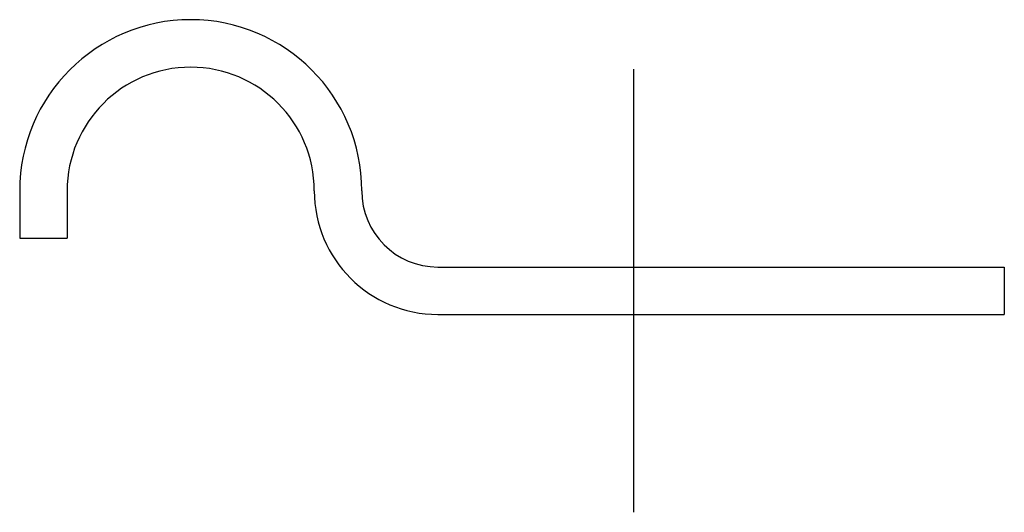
# Model space of a CAD drawing. Extents: x 11 to 205, y 91 to 188.
import ezdxf

# ---------------------------------------------------------------- set-up
doc = ezdxf.new("R2010")
doc.units = 0
doc.header["$MEASUREMENT"] = 0
doc.layers.get('0').update_dxf_attribs({"linetype": 'CONTINUOUS'})

msp = doc.modelspace()

# ---------------------------------------------------------------- linework, layer by layer
at = {"color": 253}
msp.add_line((132, 178.6), (132, 91.02), dxfattribs=at)
at = {"color": 7}
for p, q in [((10.59, 154.56), (10.59, 145.17)), ((19.98, 154.56), (19.98, 145.17)), ((10.59, 145.17), (19.98, 145.17)), ((93.29, 139.5), (205.31, 139.5)), ((205.31, 139.5), (205.31, 130.12)), ((93.29, 130.12), (205.31, 130.12))]:
    msp.add_line(p, q, dxfattribs=at)
for points in [[(78.24, 154.56), (78.24, 173.24), (63.09, 188.38), (44.41, 188.38), (25.74, 188.38), (10.59, 173.24), (10.59, 154.56)], [(68.85, 154.56), (68.85, 168.05), (57.91, 178.99), (44.41, 178.99), (30.92, 178.99), (19.98, 168.05), (19.98, 154.56)]]:
    msp.add_open_spline(points, degree=3, knots=[0, 0, 0, 0, 1, 1, 1, 2, 2, 2, 2], dxfattribs=at)
for points in [[(68.85, 154.56), (68.85, 141.06), (79.79, 130.12), (93.29, 130.12)], [(78.24, 154.56), (78.24, 146.24), (84.97, 139.5), (93.29, 139.5)]]:
    msp.add_open_spline(points, degree=3, dxfattribs=at)

doc.saveas('drawing.dxf')
